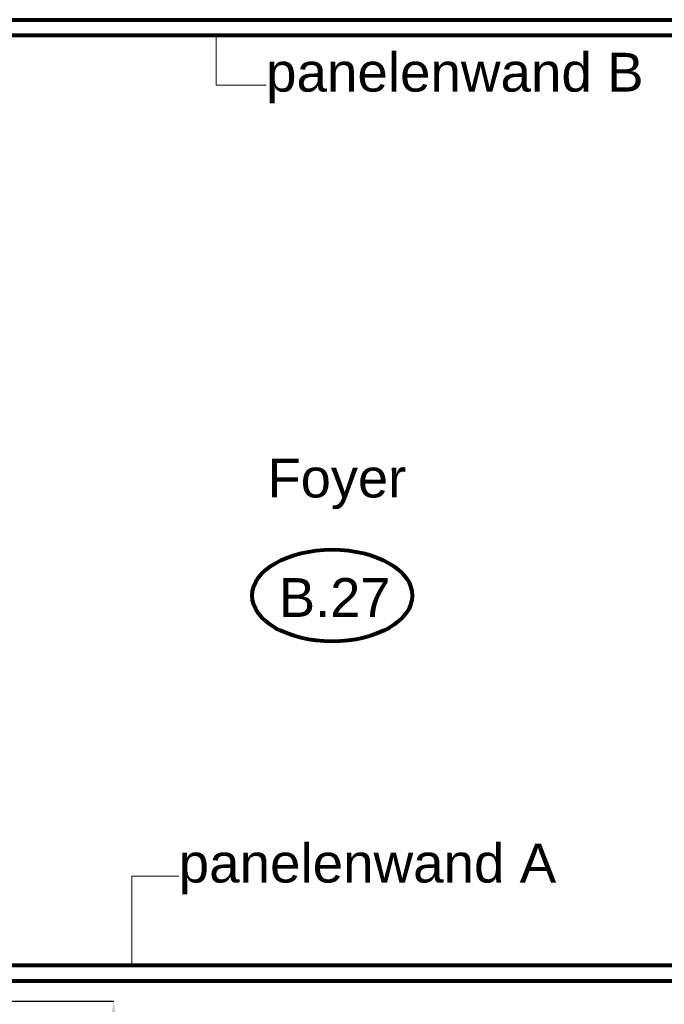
# Model space of a CAD drawing. Header units: millimetres. Extents: x -34570 to 24172, y 36800 to 73669.
# Tile 67 of 91: x 5529 to 9681, y 49043 to 55385. Entities that reach past the tile are written whole.
import ezdxf

# ---------------------------------------------------------------- set-up
doc = ezdxf.new("R2010")
doc.units = ezdxf.units.MM
doc.header["$PDMODE"] = 65
for name, color, linetype, lineweight in [('Algemeen', 253, 'Continuous', 9), ('Algemeen01', 253, 'Continuous', 80), ('IVS test', 4, 'Continuous', 80)]:
    doc.layers.add(name, color=color, linetype=linetype, lineweight=lineweight)
doc.styles.add('ARIAL', font='arial.ttf')
doc.dimstyles.get("Standard").update_dxf_attribs({"dimtxt": 180, "dimasz": 0.18, "dimexe": 0.18, "dimexo": 0.0625, "dimgap": 0.09, "dimtad": 0, "dimtih": 1, "dimtoh": 1, "dimdec": 4, "dimzin": 0, "dimdsep": 46, "dimtxsty": 'Standard', "dimcen": 0.09, "dimadec": 0, "dimazin": 0, "dimtfac": 1, "dimtdec": 4, "dimtofl": 0, "dimtmove": 0, "dimatfit": 3, "dimfxl": 1, "dimtolj": 1, "dimtzin": 0, "dimarcsym": 0})

# ---------------------------------------------------------------- blocks, each defined once
blk = doc.blocks.new('*D2')
at = {"layer": 'Defpoints', "color": 0}
for p in [(1051.2, 49062.8), (1051.2, 40327.3), (6134.2, 40327.3)]:
    blk.add_point(p, dxfattribs=at)
at = {"layer": 'IVS test', "color": 0, "lineweight": -2}
for p, q in [((1051.3, 49062.8), (6134.4, 49062.8)), ((6134.2, 48882.8), (6134.2, 44785.2)), ((6134.2, 40507.3), (6134.2, 44605)), ((1051.3, 40327.3), (6134.4, 40327.3))]:
    blk.add_line(p, q, dxfattribs=at)
at = {"layer": 'IVS test', "color": 0}
for points in [[(6164.2, 48882.8), (6104.2, 48882.8), (6134.2, 49062.8)], [(6104.2, 40507.3), (6164.2, 40507.3), (6134.2, 40327.3)]]:
    blk.add_solid(points, dxfattribs=at)
at = {"layer": 'IVS test', "color": 0, "insert": (6134.2, 44695.1), "char_height": 180, "attachment_point": 5}
blk.add_mtext('\\A1;8735mm', dxfattribs=at)

msp = doc.modelspace()

# ---------------------------------------------------------------- linework, layer by layer
at = {"layer": 'Algemeen'}
for p, q in [((6795.24519, 54962.79007), (6795.24519, 55284.81741)), ((7115.69194, 54962.79007), (6795.24519, 54962.79007)), ((6552.93245, 49868.33573), (6251.6504, 49868.33573)), ((6251.6504, 49868.33573), (6251.6504, 49294.81741))]:
    msp.add_line(p, q, dxfattribs=at)
at = {"layer": 'Algemeen01'}
for p, q in [((4806.45609, 55384.81741), (10806.45609, 55384.81741)), ((4806.45609, 55284.81741), (10806.45609, 55284.81741)), ((5432.61841, 49294.81741), (10806.45609, 49294.81741)), ((5432.61841, 49194.81741), (10806.45609, 49194.81741))]:
    msp.add_line(p, q, dxfattribs=at)
msp.add_ellipse((7541.77597, 51675.58866), major_axis=(515.64183, 0), ratio=0.5737673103, dxfattribs=at)

# ---------------------------------------------------------------- texts
at = {"layer": 'Algemeen', "char_height": 250, "attachment_point": 7, "style": 'ARIAL'}
for s, insert, width in [('\\W1.01;panelenwand\\~B', (7115.69194, 54846.1234), 2550.83022), ('\\W1.00;Foyer', (7125.56298, 52231.85859), 1020.8449623), ('\\W1.00;B.27', (7198.72636, 51537.90013), 845.7178332), ('\\W1.01;panelenwand\\~A', (6552.93245, 49751.66906), 2550.83022)]:
    msp.add_mtext(s, dxfattribs=dict(at, insert=insert, width=width))

# ---------------------------------------------------------------- dimensions: what is measured, and where the dimension line sits
at = {"layer": 'IVS test'}
dim = msp.add_linear_dim(base=(6134.17902, 40327.32397), p1=(1051.24352, 49062.79971), p2=(1051.24352, 40327.32397), angle=90, dimstyle='Standard', override={"dimasz": 180, "dimdec": 0, "dimlfac": 1, "dimpost": 'mm'}, dxfattribs=at)
dim.commit()
dim.dimension.update_dxf_attribs({"geometry": '*D2', "text_midpoint": (6134.17902, 44695.06184)})

doc.saveas('drawing.dxf')
